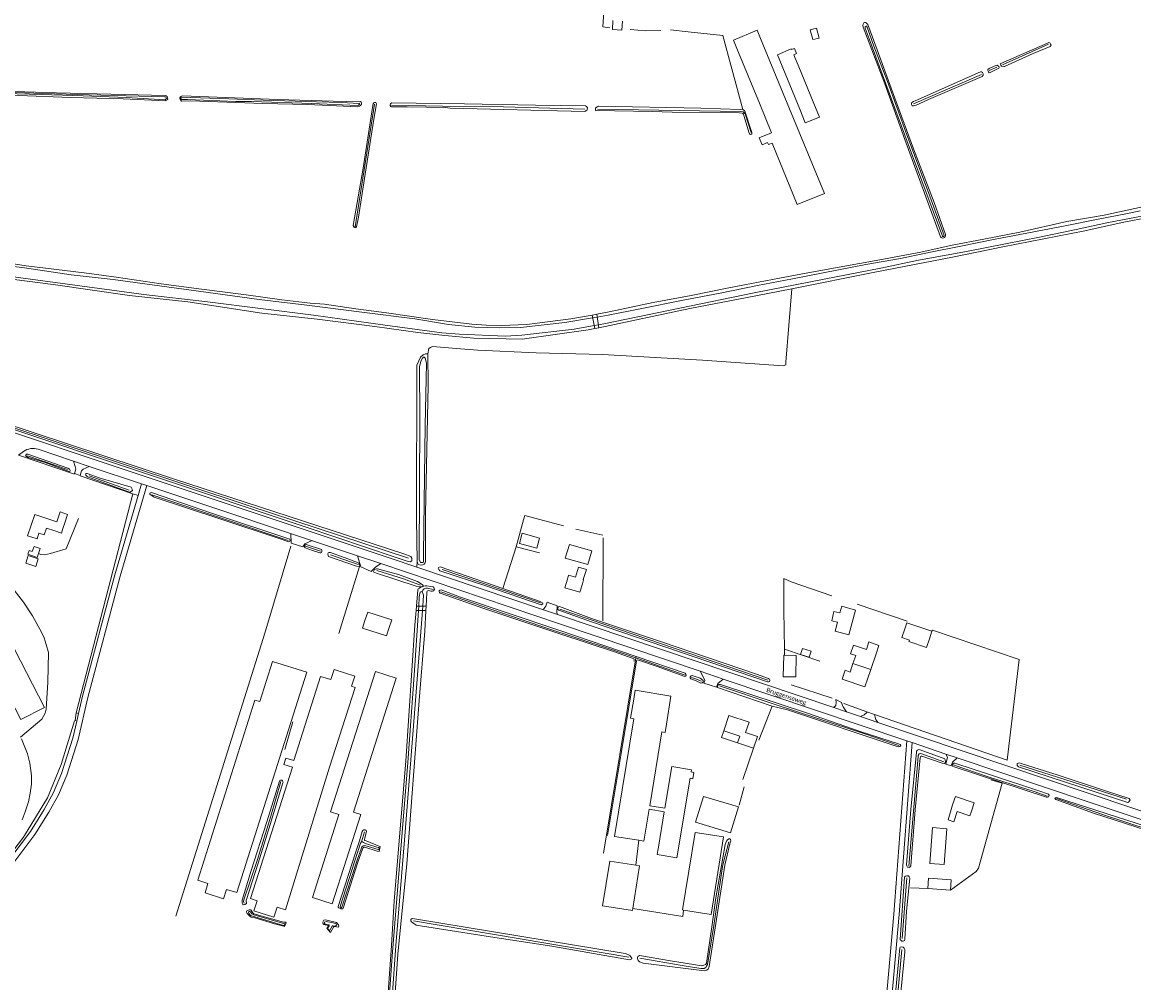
# Model space of a CAD drawing. Extents: x 177628 to 188968, y 384226 to 390673.
# Tile 101 of 256: x 181457 to 182076, y 387154 to 387689. Entities that reach past the tile are written whole.
import ezdxf

# ---------------------------------------------------------------- set-up
doc = ezdxf.new("R2010")
doc.units = 0
for name, color, linetype, lineweight in [('B01_F', 14, 'Continuous', 9), ('B01_T', 14, 'Continuous', 9), ('B02_T', 14, 'Continuous', 9), ('B04_F', 14, 'Continuous', 9), ('B07_D', 14, 'Continuous', 9), ('B11_S', 14, 'Continuous', 9), ('B14_F', 14, 'Continuous', 9), ('T02_F', 253, 'RASTER', 9), ('T03_F', 253, 'Continuous', 9), ('T04_F', 253, 'HAAG', 9), ('T05_F', 253, 'Continuous', 9), ('T07_F', 253, 'Continuous', 9), ('T09_F', 253, 'Continuous', 9), ('T09_T', 253, 'Continuous', 9), ('T10_F', 253, 'Continuous', 9), ('T22_F', 253, 'Continuous', 9), ('V00_F', 8, 'Continuous', 9), ('V00_T', 8, 'Continuous', 9), ('V06_F', 8, 'Continuous', 9), ('W01_F', 253, 'Continuous', 9), ('Z06', 7, 'Continuous', 9)]:
    doc.layers.add(name, color=color, linetype=linetype, lineweight=lineweight)
doc.styles.add('Legend', font='calibri.ttf')
doc.linetypes.add('HAAG', pattern='A,4,-1,[5,TOPOCAD.SHX,S=0.35,R=0,X=-0.35,Y=-0.35],-1', length=6)
doc.linetypes.add('RASTER', pattern='A,4,-1,[4,TOPOCAD.SHX,S=0.5,R=0,X=-0.5,Y=0],-1', length=6)

msp = doc.modelspace()

# ---------------------------------------------------------------- linework, layer by layer
at = {"layer": 'B01_F', "linetype": 'Continuous'}
msp.add_lwpolyline([(181855.35, 387287.134), (181846.48, 387290.092), (181847.758, 387293.895)], dxfattribs=at)
at = {"layer": 'B01_T', "linetype": 'Continuous'}
for points in [[(181480.803, 387409.623), (181482.378, 387414.373), (181478.21, 387415.755), (181476.392, 387410.269), (181464.06, 387414.359), (181460.12, 387402.477), (181464.861, 387400.905)], [(181479.754, 387406.481), (181480.803, 387409.623)], [(181464.861, 387400.905), (181465.363, 387400.735), (181466.436, 387403.956), (181469.393, 387402.972), (181470.635, 387406.704), (181475.283, 387405.157)], [(181760.662, 387378.28), (181761.315, 387380.484), (181765.132, 387379.332), (181766.864, 387385.073), (181771.256, 387383.748), (181769.53, 387378.027), (181769.702, 387377.975), (181769.053, 387375.78)], [(181760.662, 387378.28), (181759.241, 387373.499), (181767.632, 387371.002), (181769.053, 387375.78)], [(181661.277, 387350.841), (181662.822, 387355.628), (181649.458, 387359.942), (181647.925, 387355.189)], [(181661.277, 387350.841), (181659.974, 387346.779), (181646.598, 387351.081), (181647.925, 387355.189)], [(181919.696, 387331.244), (181921.206, 387335.727), (181918.35, 387336.69), (181920, 387341.594), (181927.142, 387339.164)], [(181932.725, 387337.264), (181929.573, 387327.907)], [(181929.573, 387327.907), (181926.372, 387318.404), (181913.64, 387322.693), (181915.276, 387327.545), (181918.127, 387326.585), (181919.696, 387331.244)], [(181864.305, 387284.148), (181866.47, 387290.583), (181859.845, 387292.818), (181861.814, 387298.676), (181850.634, 387302.434), (181847.758, 387293.895)], [(181855.571, 387287.792), (181856.621, 387290.916), (181847.758, 387293.895)], [(181855.35, 387287.134), (181855.571, 387287.792)], [(181855.35, 387287.134), (181864.305, 387284.148)], [(181985.645, 387248.999), (181987.236, 387253.715), (181976.751, 387257.257), (181975.15, 387252.52)], [(181985.645, 387248.999), (181984.799, 387246.519), (181977.776, 387248.807), (181975.919, 387243.105), (181972.609, 387244.179), (181974.421, 387250.025), (181974.314, 387250.058), (181975.15, 387252.52)]]:
    msp.add_lwpolyline(points, dxfattribs=at)
at = {"layer": 'B02_T', "linetype": 'Continuous'}
for points in [[(181868.259, 387679.402), (181866.35, 387684.024), (181853.115, 387678.557), (181855.023, 387673.936)], [(181897.304, 387678.794), (181900.821, 387679.717), (181899.339, 387685.27), (181895.785, 387684.341)], [(181868.259, 387679.402), (181880.873, 387648.786)], [(181867.605, 387643.374), (181855.023, 387673.936)], [(181890.081, 387639.995), (181877.648, 387670.357), (181885.35, 387673.687), (181885.502, 387673.317)], [(181886.715, 387670.367), (181887.488, 387668.487)], [(181889.102, 387664.56), (181897.887, 387643.191)], [(181735.469, 387403.843), (181733.907, 387398.172), (181743.657, 387395.485), (181745.217, 387401.147), (181743.879, 387401.517)], [(181774.257, 387394.117), (181772.07, 387386.419), (181759.507, 387389.999), (181761.768, 387397.665), (181774.257, 387394.117)], [(181948.471, 387350.563), (181946.881, 387345.823), (181951.128, 387344.398), (181950.844, 387343.555), (181960.677, 387340.264), (181962.263, 387345.006)], [(181880.88, 387323.957), (181887.875, 387323.84), (181888.116, 387335.813), (181881.121, 387335.931), (181880.88, 387323.957)], [(181570.836, 387205.536), (181576.613, 387203.704), (181615.561, 387326.492), (181596.52, 387332.531), (181589.407, 387310.101), (181586.68, 387310.966)], [(181642.462, 387318.025), (181640.516, 387318.644), (181642.343, 387324.335), (181630.839, 387328.005), (181629.003, 387322.333), (181623.2, 387324.135), (181608.295, 387277.39), (181603.956, 387278.677), (181602.831, 387275.069), (181607.604, 387273.581)], [(181641.515, 387248.501), (181665.369, 387323.169), (181653.807, 387326.871), (181628.784, 387248.709), (181633.444, 387247.217)], [(181628.252, 387273.638), (181642.462, 387318.025)], [(181586.68, 387310.966), (181554.85, 387210.604), (181560.517, 387208.807)], [(181797.601, 387311.461), (181795.885, 387300.883), (181797.691, 387300.587), (181786.973, 387235.04), (181800.42, 387232.841)], [(181815.794, 387297.613), (181818.335, 387313.079), (181798.421, 387316.393), (181797.601, 387311.461)], [(181813.23, 387293.256), (181806.522, 387252.085)], [(181584.259, 387200.366), (181607.604, 387273.581)], [(181829.621, 387270.957), (181829.813, 387272.117), (181818.821, 387273.961), (181814.954, 387250.684)], [(181811.05, 387227.18), (181810.667, 387224.877), (181821.678, 387223.054), (181829.028, 387267.383)], [(181836.401, 387257.253), (181855.985, 387251.413), (181851.42, 387237.079), (181840.032, 387240.517)], [(181806.201, 387250.113), (181803.311, 387232.378), (181803.213, 387232.394)], [(181811.354, 387229.011), (181814.627, 387248.713)], [(181972.005, 387239.26), (181964.037, 387239.896), (181962.429, 387220.024), (181970.394, 387219.417), (181972.005, 387239.26)], [(181800.42, 387232.841), (181801.367, 387232.686)]]:
    msp.add_lwpolyline(points, dxfattribs=at)
at = {"layer": 'B04_F', "linetype": 'Continuous'}
for points in [[(181776.987, 387525.879), (181774.376, 387525.364)], [(181774.376, 387525.364), (181775.874, 387517.88)], [(181778.232, 387518.382), (181776.987, 387525.879)], [(181775.874, 387517.88), (181778.232, 387518.382)], [(181676.622, 387363.262), (181676.423, 387360.925)], [(181676.423, 387360.925), (181681.861, 387360.916)], [(181681.964, 387363.186), (181676.622, 387363.262)], [(181681.861, 387360.916), (181681.964, 387363.186)]]:
    msp.add_lwpolyline(points, dxfattribs=at)
at = {"layer": 'B07_D', "linetype": 'Continuous'}
msp.add_lwpolyline([(181919.696, 387331.244), (181929.573, 387327.907)], dxfattribs=at)
at = {"layer": 'B11_S', "linetype": 'Continuous'}
for points in [[(181791.276, 387689.161), (181790.927, 387684.072), (181785.708, 387684.43), (181786.057, 387689.519)], [(181475.283, 387405.157), (181478.911, 387403.949), (181479.754, 387406.481)], [(181932.725, 387337.264), (181934.128, 387341.428), (181928.539, 387343.311), (181927.142, 387339.164)]]:
    msp.add_lwpolyline(points, dxfattribs=at)
at = {"layer": 'B14_F', "linetype": 'Continuous'}
for points in [[(181895.785, 387684.341), (181897.304, 387678.794)], [(181885.502, 387673.317), (181887.035, 387673.947), (181888.248, 387670.997), (181886.715, 387670.367)], [(181887.488, 387668.487), (181889.102, 387664.56)], [(181867.605, 387643.374), (181874.29, 387626.985), (181867.424, 387624.185), (181869.028, 387620.251), (181872.1, 387621.504), (181872.569, 387620.354), (181874.622, 387621.192), (181888.606, 387586.911), (181903.811, 387593.113), (181880.873, 387648.786)], [(181890.081, 387639.995), (181893.043, 387632.436), (181900.967, 387635.632), (181897.887, 387643.191)], [(181419.045, 387404.656), (181405.89, 387397.876), (181456.287, 387300.1), (181469.442, 387306.88), (181419.045, 387404.656)], [(181743.879, 387401.517), (181735.469, 387403.843)], [(181460.378, 387391.461), (181465.97, 387389.696), (181464.627, 387385.439), (181459.034, 387387.204), (181460.378, 387391.461)], [(181462.723, 387393.635), (181463.712, 387396.519), (181467.06, 387395.371), (181466.141, 387392.69), (181465.366, 387390.431), (181460.302, 387392.167), (181461.007, 387394.223), (181462.723, 387393.635)], [(181911.056, 387354.35), (181907.862, 387355.148), (181909.115, 387360.334), (181912.444, 387359.509)], [(181909.716, 387349.371), (181917.448, 387347.29), (181921.167, 387361.11), (181913.435, 387363.191), (181912.444, 387359.509)], [(181911.056, 387354.35), (181909.716, 387349.371)], [(181963.685, 387349.257), (181949.612, 387353.964), (181948.471, 387350.563)], [(181962.263, 387345.006), (181963.685, 387349.257)], [(181890.517, 387336.396), (181891.635, 387339.743), (181896.434, 387338.14), (181895.316, 387334.793), (181890.517, 387336.396)], [(181813.23, 387293.256), (181815.032, 387292.961), (181815.794, 387297.613)], [(181618.974, 387243.514), (181628.252, 387273.638)], [(181829.621, 387270.957), (181831.118, 387270.708), (181830.526, 387267.135), (181829.028, 387267.383)], [(181836.401, 387257.253), (181832.074, 387242.919)], [(181633.444, 387247.217), (181618.697, 387201.056), (181629.769, 387197.519), (181645.635, 387247.185), (181641.515, 387248.501)], [(181806.201, 387250.113), (181814.627, 387248.713)], [(181806.522, 387252.085), (181814.954, 387250.684)], [(181618.974, 387243.514), (181618.398, 387241.642)], [(181840.032, 387240.517), (181832.074, 387242.919)], [(181584.259, 387200.366), (181587.871, 387199.21), (181586.084, 387193.629), (181597.21, 387190.067), (181598.997, 387195.649), (181603.763, 387194.123), (181618.398, 387241.642)], [(181847.601, 387234.709), (181831.781, 387237.252), (181824.839, 387194.059), (181825.345, 387193.978)], [(181803.213, 387232.394), (181801.367, 387232.686)], [(181825.345, 387193.978), (181840.659, 387191.516), (181847.601, 387234.709)], [(181811.354, 387229.011), (181811.05, 387227.18)], [(181780.281, 387196.309), (181784.232, 387221.27), (181798.778, 387218.968)], [(181798.778, 387218.968), (181800.871, 387218.637), (181797.116, 387194.915)], [(181961.307, 387205.951), (181961.709, 387211.781), (181974.333, 387210.91), (181973.931, 387205.08)], [(181570.836, 387205.536), (181569.187, 387200.347), (181558.914, 387203.578), (181560.517, 387208.807)], [(181973.931, 387205.08), (181961.307, 387205.951)], [(181797.116, 387194.915), (181796.92, 387193.675), (181780.281, 387196.309)]]:
    msp.add_lwpolyline(points, dxfattribs=at)
at = {"layer": 'T02_F', "linetype": 'RASTER'}
for points in [[(181606.63, 387396.664), (181592.133, 387348.194), (181542.687, 387190.677)], [(181963.685, 387349.257), (181963.972, 387349.882), (182012.277, 387333.641), (182005.477, 387277.471), (181931.68, 387302.941)], [(181989.599, 387217.39), (181988.359, 387215.398), (181973.931, 387205.08)], [(181961.307, 387205.951), (181951.753, 387206.463)]]:
    msp.add_lwpolyline(points, dxfattribs=at)
at = {"layer": 'T03_F', "linetype": 'Continuous'}
for points in [[(181454.966, 387447.355), (181486.162, 387436.835)], [(181489.293, 387435.779), (181518.688, 387425.867)], [(181518.688, 387425.867), (181487.217, 387303.919)], [(181518.688, 387425.867), (181521.665, 387424.863)], [(181736.148, 387411.26), (181736.899, 387413.828), (181758.555, 387408.094)], [(181732.099, 387396.33), (181724.715, 387373.044)], [(181644.854, 387385.388), (181633.442, 387347.974)], [(181486.23, 387299.411), (181478.726, 387275.053), (181471.171, 387256.58), (181457.845, 387234.617), (181436.793, 387207.323)], [(181800.42, 387232.841), (181798.778, 387218.968)], [(181797.116, 387194.915), (181824.855, 387190.453), (181825.345, 387193.978)]]:
    msp.add_lwpolyline(points, dxfattribs=at)
at = {"layer": 'T04_F', "linetype": 'HAAG'}
for points in [[(181466.14, 387392.69), (181466.2, 387392.644), (181467.408, 387391.952), (181469.523, 387391.791), (181472.934, 387392.557), (181481.569, 387395.282), (181488.39, 387412.028)], [(181732.099, 387396.33), (181736.148, 387411.26)], [(181765.38, 387406.211), (181780.411, 387402.819)], [(181780.659, 387401.247), (181780.414, 387355.099)], [(181745.193, 387393.039), (181732.099, 387396.33)], [(181907.823, 387369.013), (181885.316, 387376.831)], [(181921.973, 387364.446), (181949.793, 387354.937)], [(181881.63, 387336.081), (181881.587, 387339.249)], [(181799.215, 387332.753), (181790.752, 387282.358), (181782.914, 387235.531)], [(181874.729, 387307.654), (181844.174, 387317.91)], [(181885.225, 387319.357), (181908.01, 387311.944)], [(181867.191, 387288.648), (181874.729, 387307.654)], [(181927.434, 387304.471), (181914.511, 387309.125)], [(181858.33, 387266.775), (181864.305, 387284.148)], [(181856.31, 387252.5), (181859.091, 387262.605)], [(181989.599, 387217.39), (182002.833, 387264.625), (181996.42, 387266.586)]]:
    msp.add_lwpolyline(points, dxfattribs=at)
at = {"layer": 'T05_F', "linetype": 'Continuous'}
for points in [[(181782.211, 387714.36), (181780.492, 387685.92), (181784.274, 387685.448)], [(181795.579, 387684.376), (181804.113, 387683.796), (181812.689, 387683.917)], [(181818.078, 387684.323), (181827.988, 387683.168), (181847.198, 387681.108), (181852.244, 387662.543), (181858.295, 387639.945)], [(181881.134, 387360.812), (181881.217, 387378.636), (181885.316, 387376.831)], [(181881.587, 387339.249), (181881.134, 387360.812)], [(181881.587, 387339.249), (181901.172, 387332.604)]]:
    msp.add_lwpolyline(points, dxfattribs=at)
at = {"layer": 'T07_F', "linetype": 'Continuous'}
for points in [[(182002.896, 387664.727), (182028.55, 387676.265)], [(181995.576, 387661.644), (181999.834, 387663.493)], [(181953.421, 387643.097), (181991.323, 387659.35)], [(181642.527, 387574.631), (181653.337, 387642.931)], [(181662.7, 387642.248), (181691.175, 387641.741), (181725.015, 387641.467), (181770.317, 387640.132)], [(181863.001, 387627.002), (181859.583, 387637.558), (181858.571, 387638.55), (181857.075, 387638.847), (181777.446, 387640.094)], [(181443.982, 387465.291), (181583.433, 387419.127), (181672.228, 387390.081)], [(181482.267, 387439.363), (181460.064, 387446.975)], [(181516.621, 387427.957), (181494.414, 387435.918)], [(181529.264, 387425.318), (181573.123, 387410.603), (181605.186, 387399.809)], [(181614.824, 387396.598), (181623.189, 387393.85)], [(181628.851, 387391.872), (181644.104, 387386.456)], [(181654.504, 387383.214), (181669.481, 387378.503), (181678.811, 387374.939)], [(181690.848, 387383.622), (181745.745, 387365.143)], [(181682.788, 387373.245), (181685.923, 387372.628)], [(181690.243, 387371.293), (181716.926, 387361.97), (181748.188, 387351.309), (181784.034, 387339.568), (181798.861, 387334.401)], [(181756.43, 387361.643), (181813.039, 387342.215), (181872.359, 387322.058)], [(181798.861, 387334.401), (181798.995, 387335.205)], [(181780.703, 387225.711), (181798.861, 387334.401)], [(181798.861, 387334.401), (181826.168, 387324.885)], [(181829.825, 387323.611), (181831.944, 387322.872), (181835.251, 387321.499)], [(181845.347, 387318.885), (181875.293, 387308.814), (181900.586, 387300.499), (181925.777, 387292.264), (181945.172, 387285.748)], [(181603.287, 387283.515), (181607.813, 387298.844)], [(181950.832, 387218.432), (181955.925, 387279.565), (181956.041, 387280.152), (181956.614, 387280.96), (181957.382, 387281.296), (181970.225, 387276.63)], [(181975.433, 387274.801), (181995.551, 387267.99), (182020.564, 387259.991), (182027.882, 387257.521)], [(182012.681, 387274.705), (182072.047, 387255.838)], [(181601.166, 387265.646), (181595.605, 387246.312), (181588.118, 387222.174), (181580.578, 387199.709), (181580.323, 387198.69)], [(182032.929, 387256.149), (182059.173, 387247.067), (182085.192, 387238.585)], [(181647.74, 387237.575), (181646.04, 387231.95)], [(181842.25, 387185.396), (181847.122, 387218.238), (181847.387, 387219.978), (181850.485, 387232.061)], [(181947.122, 387178.123), (181949.669, 387212.027)], [(181580.323, 387198.69), (181580.702, 387197.793)], [(181674.944, 387187.932), (181734.281, 387178.036), (181794.939, 387167.809)], [(181801.064, 387167.279), (181824.494, 387163.097), (181834.995, 387161.516), (181836.761, 387161.465), (181837.757, 387162.074), (181838.182, 387162.666), (181838.611, 387163.647), (181842.25, 387185.396)], [(181935.827, 387041.144), (181938.908, 387080.485), (181944.336, 387143.473), (181946.886, 387171.999)]]:
    msp.add_lwpolyline(points, dxfattribs=at)
at = {"layer": 'T07_F', "linetype": 'Continuous', "extrusion": (0, 0, -1)}
msp.add_arc((-181682.305, 387370.691), 2.6, 11.475566, 100.717857, dxfattribs=at)
at = {"layer": 'T09_F', "linetype": 'Continuous'}
for points in [[(181933.137, 387673.057), (181927.866, 387687.307), (181927.015, 387688.109), (181926.583, 387688.328), (181926.153, 387688.387), (181925.773, 387688.192), (181925.399, 387687.44), (181925.2, 387686.659), (181925.304, 387685.832), (181937.359, 387654.149), (181948.578, 387623.238), (181968.338, 387569.035)], [(182020.089, 387671.173), (182029.56, 387674.971), (182030.039, 387675.787), (182029.74, 387676.369), (182029.28, 387676.948), (182028.758, 387677.17), (182027.917, 387676.902), (182002.066, 387665.598), (182001.712, 387665.334), (182001.947, 387664.558), (182002.374, 387664.043), (182003.674, 387663.894), (182004.13, 387663.801), (182020.089, 387671.173)], [(181971.162, 387570.224), (181964.869, 387588.13), (181953.327, 387617.956), (181943.042, 387646.189), (181933.137, 387673.057)], [(181998.318, 387664.001), (181999.967, 387664.603), (182000.883, 387663.93), (182001.083, 387663.381), (182000.991, 387662.925), (181996.114, 387660.505), (181995.531, 387660.369), (181995.169, 387660.917), (181994.837, 387661.563), (181994.701, 387662.146), (181995.604, 387662.772), (181998.318, 387664.001)], [(181961.732, 387645.477), (181954.85, 387642.355), (181953.362, 387641.918), (181952.679, 387641.975), (181952.348, 387642.621), (181952.212, 387643.204), (181952.499, 387643.759), (181953.434, 387644.32), (181954.338, 387644.784), (181990.657, 387660.806), (181991.273, 387660.877), (181991.894, 387660.461), (181992.226, 387659.816), (181992.267, 387658.94), (181991.56, 387658.251), (181961.732, 387645.477)], [(181443.907, 387648.267), (181455.199, 387647.656), (181483.904, 387646.662), (181513.369, 387645.809), (181536.944, 387644.762), (181538.127, 387645.535), (181537.813, 387647.121), (181537.246, 387647.578), (181536.682, 387647.705), (181476.133, 387649.163), (181452.859, 387649.948), (181430.607, 387651.009), (181406.27, 387652.081), (181405.675, 387651.942), (181405.25, 387651.474), (181405.125, 387650.745), (181405.429, 387650.152), (181405.799, 387649.594), (181406.201, 387649.134), (181408.884, 387648.931), (181422.621, 387648.742), (181443.907, 387648.267)], [(181591.171, 387643.304), (181616.099, 387642.702), (181643.946, 387641.435), (181644.936, 387641.776), (181645.494, 387642.146), (181645.984, 387642.813), (181646.043, 387643.508), (181645.84, 387643.903), (181645.472, 387644.297), (181644.745, 387644.256), (181630.179, 387644.602), (181599.39, 387645.441), (181546.282, 387647.473), (181545.82, 387647.402), (181545.129, 387646.965), (181544.804, 387646.465), (181544.908, 387645.937), (181545.347, 387645.081), (181545.749, 387644.621), (181551.044, 387644.676), (181591.171, 387643.304)], [(181652.939, 387634.444), (181654.29, 387642.997), (181653.919, 387643.721), (181653.34, 387643.715), (181652.978, 387643.53), (181652.469, 387643.061), (181652.194, 387640.923), (181646.982, 387607.227), (181641.438, 387575.314), (181641.845, 387574.359), (181642.029, 387574.162), (181642.493, 387574.067), (181642.807, 387574.104), (181643.184, 387574.505), (181644.435, 387579.929), (181647.994, 387603.795), (181652.939, 387634.444)], [(181692.884, 387641.046), (181695.304, 387640.707), (181770.171, 387638.818), (181770.731, 387639.022), (181771.192, 387639.259), (181771.587, 387639.544), (181771.716, 387639.86), (181771.789, 387640.771), (181771.35, 387641.627), (181770.75, 387641.985), (181742.88, 387642.325), (181703.355, 387643.091), (181662.939, 387643.566), (181662.445, 387643.313), (181662.15, 387643.078), (181662.005, 387642.713), (181662.027, 387642.101), (181662.298, 387641.574), (181662.697, 387641.363), (181671.516, 387641.438), (181692.884, 387641.046)], [(181858.295, 387639.945), (181857.549, 387640.02), (181856.822, 387639.897), (181834.955, 387640.613), (181778.051, 387641.696), (181777.342, 387641.457), (181776.782, 387641.17), (181776.291, 387640.668), (181776.23, 387640.138), (181776.402, 387639.561), (181776.57, 387639.314), (181807.951, 387638.696), (181819.025, 387638.43), (181856.379, 387638.005), (181857.919, 387637.922), (181858.336, 387637.595), (181858.687, 387637.235), (181858.975, 387636.593), (181861.92, 387626.704)], [(181863.325, 387627.092), (181859.381, 387638.88), (181859.045, 387639.373), (181858.694, 387639.734), (181858.295, 387639.945)], [(181861.92, 387626.704), (181862.1, 387626.339), (181862.248, 387626.17), (181862.835, 387626.047), (181863.286, 387626.251), (181863.387, 387626.539), (181863.38, 387626.775), (181863.325, 387627.092)], [(181776.987, 387525.879), (181783.987, 387527.258), (181808.46, 387532.326), (181829.55, 387536.352), (181849.713, 387540.349), (181859.222, 387542.302), (181878.857, 387545.879), (181896.578, 387549.318), (181936.754, 387556.541), (181957.549, 387560.466), (181974.852, 387564.334), (181992.517, 387567.595), (182012.6, 387571.65), (182038.683, 387577.445), (182059.481, 387581.074), (182080.879, 387585.754)], [(181775.874, 387517.88), (181772.272, 387517.114), (181735.558, 387512.042), (181708.529, 387512.47), (181692.382, 387513.999), (181677.454, 387515.629), (181653.375, 387518.942), (181621.39, 387523.076), (181590.613, 387526.524), (181549.286, 387532.737), (181516.802, 387536.289), (181474.373, 387542.361), (181416.16, 387549.897), (181374.609, 387555.406), (181325.115, 387562.095), (181275.143, 387569.135), (181227.77, 387574.879), (181192.208, 387579.444), (181181.993, 387580.448)], [(182206.255, 387557.302), (182204.286, 387558.545), (182190.254, 387566.013), (182185.522, 387568.11), (182183.2, 387568.974), (182176.362, 387571.424), (182171.537, 387573.005), (182148.746, 387577.556), (182136.589, 387579.251), (182122.946, 387581.105), (182110.036, 387581.161), (182099.435, 387581.072), (182084.92, 387579.925), (182069.511, 387577.012), (182048.821, 387572.378), (182003.051, 387563.358), (181975.114, 387557.584), (181931.803, 387549.227), (181885.593, 387540.006)], [(181435.263, 387556.461), (181459.312, 387552.882), (181491.535, 387548.835), (181509.376, 387546.435), (181534.412, 387542.867), (181556.856, 387539.903), (181581.809, 387536.688), (181601.706, 387533.954), (181617.393, 387531.986), (181625.507, 387531.537), (181642.799, 387528.855), (181659.928, 387526.684), (181685.616, 387522.906), (181707.445, 387520.369), (181715.482, 387519.683), (181723.791, 387519.532), (181738.05, 387520.055), (181743.803, 387520.923), (181762.561, 387523.307), (181774.376, 387525.364)], [(181885.593, 387540.006), (181865.633, 387536.086), (181828.754, 387529.131), (181778.232, 387518.382)], [(181683.049, 387503.791), (181681.604, 387503.811), (181680.295, 387503.18), (181678.939, 387501.899), (181677.862, 387499.855), (181676.853, 387497.486), (181676.643, 387411.66)], [(181681.623, 387414.69), (181683.123, 387486.341), (181683.049, 387503.791)], [(181615.245, 387407.271), (181664.851, 387390.523), (181671.926, 387388.051), (181673.04, 387387.896), (181673.955, 387388.51), (181674.011, 387390.008), (181673.431, 387390.853), (181669.62, 387392.476), (181541.314, 387434.094), (181443.898, 387466.379)], [(181442.76, 387464.792), (181615.245, 387407.271)], [(181469.905, 387443.226), (181460.354, 387446.068), (181459.015, 387446.964), (181459.565, 387447.95), (181460.265, 387447.957), (181482.539, 387440.207), (181483.385, 387439.585), (181483.814, 387438.75), (181483.746, 387438.539), (181483.328, 387438.324), (181469.905, 387443.226)], [(181500.59, 387434.512), (181493.211, 387437.236), (181492.722, 387437.161), (181492.304, 387436.947), (181492.45, 387436.318), (181493.372, 387435.208), (181516.914, 387426.7), (181517.264, 387426.703), (181518.514, 387427.696), (181518.296, 387428.464), (181517.724, 387429.579), (181500.59, 387434.512)], [(181606.134, 387400.581), (181563.07, 387414.896), (181529.577, 387426.365), (181528.825, 387426.488), (181528.235, 387426.133), (181528.172, 387425.688), (181528.308, 387425.407), (181529.496, 387424.665), (181530.631, 387424.035), (181567.626, 387411.763)], [(181567.626, 387411.763), (181601.293, 387400.655), (181605.459, 387399.155)], [(181614.676, 387395.836), (181618.798, 387394.352), (181622.794, 387392.956), (181623.464, 387393.002), (181623.801, 387393.164), (181623.944, 387393.441), (181623.927, 387394.194), (181623.656, 387394.756), (181615.294, 387397.536)], [(181644.854, 387385.388), (181643.294, 387385.466), (181627.673, 387391.017), (181627.374, 387391.495), (181627.273, 387392.277), (181627.506, 387392.943), (181628.068, 387393.214), (181628.708, 387393.177), (181638.362, 387389.664), (181643.771, 387387.634), (181644.462, 387387.206), (181644.762, 387386.727), (181645.033, 387386.166), (181644.854, 387385.388)], [(181724.715, 387373.044), (181689.766, 387385.145), (181688.82, 387384.775), (181688.781, 387384.497), (181689.013, 387383.657), (181689.559, 387382.882), (181715.86, 387374.452), (181746.071, 387364.013), (181746.986, 387364.628), (181746.715, 387365.189), (181745.436, 387365.87), (181724.715, 387373.044)], [(181666.567, 387380.837), (181677.22, 387376.975), (181679.818, 387375.32), (181680.367, 387374.754), (181680.278, 387374.365), (181679.409, 387374.015), (181678.21, 387374.06), (181676.458, 387374.392), (181654.864, 387381.423), (181652.978, 387382.176), (181652.789, 387382.569), (181652.851, 387383.014), (181653.25, 387383.622), (181653.812, 387383.892), (181654.315, 387383.997), (181654.902, 387384.072), (181666.567, 387380.837)], [(181676.622, 387363.262), (181677.396, 387372.326), (181677.6, 387372.909), (181678.276, 387373.373), (181678.921, 387373.615)], [(181682.485, 387374.668), (181684.431, 387374.222)], [(181684.431, 387374.222), (181685.877, 387373.95), (181686.425, 387373.245), (181686.61, 387372.573), (181686.182, 387371.882), (181685.62, 387371.612), (181684.561, 387371.655), (181683.477, 387371.943)], [(181797.328, 387334.185), (181786.946, 387337.751), (181756.388, 387347.867), (181714.205, 387361.998), (181689.815, 387370.519), (181689.43, 387370.887), (181689.24, 387371.281), (181689.303, 387371.726), (181689.615, 387372.084), (181690.289, 387372.409), (181700.606, 387368.524), (181756.471, 387349.706), (181798.995, 387335.205)], [(181682.31, 387370.75), (181681.964, 387363.186)], [(181655.828, 387036.231), (181655.014, 387031.711), (181654.285, 387017.862), (181654.155, 387014.685), (181652.836, 387014.119), (181651.777, 387014.162), (181651.282, 387014.615), (181651.04, 387015.26), (181654.338, 387060.388), (181658.581, 387116.908), (181662.726, 387174.35), (181664.142, 387199.12), (181670.614, 387276.858), (181675.72, 387352.691), (181676.423, 387360.925)], [(181655.98, 387037.077), (181656.256, 387038.609), (181658.614, 387064.872), (181662.544, 387115.15), (181666.28, 387169.419), (181671.271, 387219.793), (181678.073, 387310.772), (181681.333, 387349.375), (181681.861, 387360.916)], [(181872.626, 387322.921), (181866.052, 387325.304), (181812.425, 387343.574), (181774.127, 387356.429), (181756.235, 387363.031), (181755.71, 387362.864), (181755.252, 387362.557), (181755.342, 387361.475), (181755.857, 387360.945), (181774.099, 387354.512), (181872.063, 387321.104)], [(181798.995, 387335.205), (181826.332, 387325.883)], [(181826.029, 387324.033), (181810.671, 387329.601), (181799.735, 387333.358)], [(181830.206, 387324.562), (181834.504, 387323.096), (181835.278, 387322.638), (181836.3, 387321.954), (181836.434, 387321.534), (181836.232, 387321.091), (181835.695, 387320.625), (181835.023, 387320.439), (181831.977, 387321.877), (181829.491, 387322.778)], [(181872.063, 387321.104), (181872.686, 387321.089), (181873.121, 387321.267), (181873.429, 387321.832), (181873.381, 387322.304), (181873.208, 387322.576), (181872.873, 387322.858), (181872.626, 387322.921)], [(181844.174, 387317.91), (181844.161, 387318.942), (181844.331, 387319.162), (181844.978, 387319.543), (181845.873, 387319.698), (181894.416, 387303.718), (181923.689, 387293.537), (181945.063, 387286.676), (181946.004, 387286.161), (181946.247, 387285.655), (181946.16, 387285.406), (181945.765, 387285.077), (181944.87, 387284.922), (181943.26, 387285.392), (181883.258, 387305.468), (181874.729, 387307.654)], [(181954.328, 387249.828), (181957.044, 387278.7), (181957.213, 387279.246), (181957.513, 387279.656), (181958.104, 387279.808), (181969.337, 387275.727), (181970.473, 387275.711), (181970.932, 387275.998), (181971.211, 387276.73), (181971.061, 387277.522), (181970.75, 387278.168), (181957.017, 387283.302), (181956.362, 387283.352), (181955.555, 387283.029), (181955.106, 387282.514), (181954.964, 387281.981), (181951.95, 387250.076), (181949.474, 387219.262), (181949.666, 387218.657), (181950.123, 387217.914), (181950.896, 387217.689), (181951.516, 387217.988), (181951.941, 387218.691), (181954.328, 387249.828)], [(181997.29, 387268.943), (181976.42, 387275.908), (181975.777, 387275.806), (181975.216, 387275.535), (181974.9, 387274.898), (181975.112, 387274.17), (181975.943, 387273.74), (182027.401, 387256.882), (182028.042, 387256.845), (182028.548, 387257.089), (182028.841, 387258.06), (182028.484, 387258.512), (182023.242, 387260.483), (181997.29, 387268.943)], [(182060.775, 387260.227), (182073.549, 387256.048), (182073.822, 387255.654), (182073.959, 387255.391), (182073.367, 387254.344), (182072.763, 387253.962), (182011.915, 387273.825), (182011.459, 387274.056), (182011.104, 387274.607), (182011.193, 387275.592), (182011.904, 387275.897), (182012.433, 387276.039), (182013.317, 387275.63), (182033.355, 387269.35), (182060.775, 387260.227)], [(181579.632, 387199.59), (181584.653, 387215.998), (181593.292, 387243.119), (181600.31, 387265.861)], [(181602.216, 387264.885), (181595.087, 387241.736), (181588.466, 387220.164), (181581.902, 387199.928)], [(182084.102, 387238.052), (182083.022, 387238.569), (182053.626, 387247.999), (182032.707, 387255.494), (182032.212, 387255.948), (182032.104, 387256.172), (182032.499, 387256.501), (182033.004, 387256.745), (182083.189, 387240.519), (182084.962, 387239.712)], [(181647.93, 387232.716), (181647.709, 387232.923), (181647.629, 387233.472), (181648.677, 387237.061), (181648.83, 387238.001), (181648.589, 387238.33), (181648.013, 387238.603), (181647.293, 387238.61), (181646.825, 387238.38), (181646.417, 387237.754), (181644.981, 387232.575)], [(181644.981, 387232.575), (181642.771, 387225.901), (181633.099, 387195.983), (181633.051, 387195.633), (181633.15, 387195.428), (181633.336, 387195.192), (181634.51, 387194.709), (181635.574, 387194.752), (181635.782, 387194.996), (181643.853, 387220.055), (181646.772, 387228.409), (181647.143, 387228.841), (181647.452, 387229.026), (181647.847, 387229.108), (181654.738, 387226.822), (181655.883, 387226.59)], [(181656.41, 387229.433), (181656.292, 387229.453), (181648.609, 387232.479), (181647.93, 387232.716)], [(181843.235, 387186.443), (181848.362, 387218.987), (181851.143, 387230.937), (181851.613, 387232.5), (181851.507, 387233.386), (181851.13, 387233.664), (181850.551, 387233.584), (181849.891, 387233.149), (181849.244, 387232.3), (181848.538, 387230.454), (181843.392, 387200.867), (181841.052, 387184.667)], [(181656.41, 387229.433), (181655.883, 387226.59)], [(181949.396, 387193.389), (181948.516, 387177.789), (181948.292, 387177.084), (181947.631, 387176.732), (181946.816, 387176.77), (181946.326, 387177.165), (181946.04, 387177.691), (181948.454, 387212.561), (181948.846, 387212.849), (181949.64, 387213.132), (181950.534, 387212.999), (181950.97, 387212.578), (181951.265, 387211.691), (181949.396, 387193.389)], [(181581.732, 387198.698), (181581.951, 387198.277), (181581.928, 387197.65), (181581.105, 387197.181), (181580.152, 387196.83), (181579.98, 387197.037), (181579.607, 387197.75)], [(181603.7, 387187.253), (181602.639, 387187.257), (181586.104, 387191.984), (181585.441, 387192.533), (181584.487, 387194.136), (181583.38, 387194.181), (181582.132, 387193.543), (181581.939, 387193.269), (181581.904, 387192.89), (181582.401, 387192.009), (181584.126, 387190.307), (181584.574, 387190.053), (181586.536, 387189.588), (181597.552, 387186.251)], [(181627.43, 387185.447), (181625.853, 387185.723), (181625.099, 387186.011), (181624.681, 387186.352), (181624.54, 387186.646), (181624.462, 387187.332), (181625.103, 387188.329), (181625.922, 387188.506), (181632.17, 387187.104)], [(181632.17, 387187.104), (181633.202, 387185.865), (181633.34, 387185.353), (181633.123, 387184.452), (181630.911, 387184.839)], [(181715.499, 387179.417), (181752.008, 387173.936), (181795.279, 387166.288), (181795.864, 387166.425), (181796.482, 387166.795), (181796.516, 387167.174), (181795.802, 387168.204), (181795.343, 387168.706), (181794.331, 387169.304), (181792.91, 387169.849), (181675.61, 387189.058), (181674.302, 387189.368), (181673.506, 387188.767), (181673.554, 387188.067), (181673.838, 387187.48), (181674.356, 387187.006), (181676.551, 387185.604), (181715.499, 387179.417)], [(181597.552, 387186.251), (181602.839, 387184.966), (181603.07, 387184.924)], [(181603.956, 387186.45), (181603.589, 387185.529)], [(181630.375, 387184.493), (181628.686, 387181.581), (181626.761, 387183.829), (181627.668, 387185.06)], [(181843.235, 387186.443), (181839.598, 387162.618), (181838.964, 387161.082), (181838.111, 387160.599), (181837.085, 387160.176), (181802.948, 387164.341), (181800.831, 387165.129), (181800.056, 387165.986), (181799.779, 387167.01), (181799.759, 387167.652), (181799.852, 387168.058), (181800.207, 387168.374), (181800.735, 387168.629), (181818.156, 387165.667), (181835.491, 387162.881), (181836.692, 387163.243), (181837.573, 387163.668), (181838.079, 387164.418), (181841.052, 387184.667)], [(181934.917, 387042.096), (181936.458, 387064.59), (181939.511, 387106.674), (181945.722, 387172.928), (181945.954, 387173.273), (181946.559, 387173.465), (181947.601, 387173.369), (181948.249, 387172.852), (181948.612, 387172.03), (181948.514, 387170.788), (181943.837, 387123.736), (181938.706, 387063.715)]]:
    msp.add_lwpolyline(points, dxfattribs=at)
at = {"layer": 'T09_F', "linetype": 'Continuous', "extrusion": (0, 0, -1)}
for centre, radius, start, end in [((-181969.679, 387569.797), 1.543, 163.936948, 330.397558), ((-181615.184, 387396.614), 0.928, 10.289887, 96.781093), ((-181615.184, 387396.613), 0.928, 303.191567, 10.367307), ((-181682.847, 387366.885), 7.792, 59.743543, 87.336427), ((-181683.442, 387370.81), 1.133, 356.962022, 91.77558), ((-181796.582, 387333.204), 1.233, 127.24524, 207.93852), ((-181825.768, 387325.026), 1.026, 123.337864, 255.265205), ((-181830, 387323.609), 0.975, 301.488169, 102.192152), ((-181601.248, 387265.343), 1.071, 28.890629, 205.340361), ((-181583.54, 387198.617), 4.028, 347.572734, 13.984121), ((-181603.383, 387186.71), 0.629, 120.246288, 204.388683), ((-181602.616, 387185.839), 1.021, 197.657024, 243.592344)]:
    msp.add_arc(centre, radius, start, end, dxfattribs=at)
at = {"layer": 'T09_F', "linetype": 'Continuous'}
for centre, radius, start, end in [((181605.444, 387400.035), 0.88, 270.968362, 321.754185), ((181605.444, 387400.035), 0.88, 321.738903, 38.36613), ((181799.78, 387332.793), 0.567, 94.593895, 184.047715), ((181588.355, 387198.409), 6.629, 166.756825, 177.505024), ((181627.359, 387185.137), 0.318, 346.090177, 77.09178), ((181630.975, 387184.152), 0.69, 95.300207, 150.38609)]:
    msp.add_arc(centre, radius, start, end, dxfattribs=at)
at = {"layer": 'T09_T', "linetype": 'Continuous'}
for points in [[(181676.643, 387411.66), (181676.934, 387388.374)], [(181681.684, 387388.407), (181681.623, 387414.69)]]:
    msp.add_lwpolyline(points, dxfattribs=at)
msp.add_arc((181679.309, 387388.403), 2.375, 180.700469, 0.095628, dxfattribs=at)
at = {"layer": 'T10_F', "linetype": 'Continuous'}
for points in [[(181683.049, 387503.791), (181683.51, 387506.782), (181684.425, 387507.396), (181685.549, 387507.938), (181701.076, 387506.599), (181710.756, 387505.902), (181743.361, 387504.318), (181780.297, 387503.438), (181835.815, 387500.27), (181880.805, 387497.043), (181882.209, 387497.72), (181882.369, 387499.182), (181885.593, 387540.006)], [(181421.5, 387429.254), (181417.974, 387414.06), (181418.386, 387412.055), (181423.356, 387402.633), (181426.601, 387396.89), (181432.49, 387386.949), (181438.959, 387381.616), (181443.339, 387378.478), (181448.087, 387375.32), (181452.582, 387372.099), (181457.889, 387365.436), (181462.79, 387357.913), (181468.043, 387348.498), (181469.269, 387345.631), (181470.483, 387341.971), (181471.828, 387337.519), (181471.333, 387320.886), (181470.513, 387305.952), (181469.802, 387303.694), (181467.989, 387300.395), (181456.101, 387290.393)], [(181676.934, 387388.374), (181676.777, 387385.007)]]:
    msp.add_lwpolyline(points, dxfattribs=at)
at = {"layer": 'T22_F', "linetype": 'Continuous'}
for points in [[(181486.287, 387437.243), (181489.395, 387436.108)], [(181606.824, 387398.325), (181613.408, 387396.252)], [(181645.571, 387385.133), (181651.472, 387382.527)], [(181749.381, 387365.56), (181754.943, 387363.508)], [(181836.642, 387320.438), (181843.626, 387318.094)], [(181910.131, 387311.254), (181913.272, 387309.571)], [(181927.434, 387304.471), (181931.68, 387302.941)], [(181486.544, 387299.528), (181487.217, 387303.919)], [(181971.421, 387275.221), (181974.381, 387274.252)]]:
    msp.add_lwpolyline(points, dxfattribs=at)
at = {"layer": 'V00_F', "linetype": 'Continuous'}
for points in [[(181485.599, 387444.072), (181486.586, 387441.112), (181486.989, 387439.545), (181486.287, 387437.243)], [(181494.384, 387441.143), (181491.096, 387439.558), (181490.196, 387438.683), (181489.395, 387436.108)], [(181643.71, 387391.358), (181645.571, 387385.133)], [(181656.749, 387387.011), (181653.811, 387385.066), (181651.472, 387382.527)], [(181746.83, 387361.405), (181747.616, 387361.784), (181748.595, 387363.225), (181749.381, 387365.56)], [(181755.069, 387358.629), (181754.695, 387359.77), (181754.943, 387363.508)], [(181834.605, 387327.026), (181836.887, 387322.841), (181837.158, 387321.914), (181836.642, 387320.438)], [(181847.471, 387322.692), (181844.382, 387320.146), (181843.626, 387318.094)], [(181908.472, 387306.944), (181909.458, 387307.284), (181910.122, 387308.01), (181910.284, 387309.779), (181910.131, 387311.254)], [(181916.065, 387304.386), (181914.278, 387307.11), (181913.908, 387307.878), (181913.272, 387309.571)], [(181923.783, 387301.787), (181925.869, 387302.793), (181927.332, 387304.107), (181927.434, 387304.471)], [(181487.541, 387299.301), (181486.544, 387299.528)], [(181487.217, 387303.919), (181488.52, 387303.487)], [(181933.502, 387298.524), (181932.491, 387300.201), (181932.073, 387301.488), (181931.68, 387302.941)], [(181971.477, 387280.915), (181972.339, 387279.128), (181971.421, 387275.221)], [(181977.754, 387278.801), (181975.091, 387276.284), (181974.381, 387274.252)]]:
    msp.add_lwpolyline(points, dxfattribs=at)
at = {"layer": 'V00_T', "linetype": 'Continuous'}
for points in [[(181676.777, 387385.007), (181662.522, 387389.81), (181539.973, 387430.63), (181494.993, 387445.75), (181459.531, 387457.531), (181379.744, 387484.31), (181234.053, 387533.501), (181217.903, 387538.691), (181216.333, 387539.591), (181169.729, 387555.191), (181146.131, 387563.77)], [(181454.966, 387447.355), (181457.906, 387449.435)], [(181465.941, 387450.626), (181485.599, 387444.072)], [(181485.599, 387444.072), (181494.384, 387441.143)], [(181494.384, 387441.143), (181523.591, 387431.406)], [(181523.591, 387431.406), (181526.439, 387430.456)], [(181526.439, 387430.456), (181643.71, 387391.358)], [(181643.71, 387391.358), (181656.749, 387387.011)], [(181656.749, 387387.011), (181756.853, 387353.22), (181834.605, 387327.026)], [(181746.83, 387361.405), (181676.777, 387385.007)], [(181755.069, 387358.629), (181746.83, 387361.405)], [(181908.472, 387306.944), (181755.069, 387358.629)], [(181834.605, 387327.026), (181847.471, 387322.692)], [(181847.471, 387322.692), (181949.744, 387288.237)], [(181916.065, 387304.386), (181908.472, 387306.944)], [(181923.783, 387301.787), (181916.065, 387304.386)], [(181933.502, 387298.524), (181923.783, 387301.787)], [(182299.814, 387175.589), (182169.512, 387219.28), (181933.502, 387298.524)], [(181949.744, 387288.237), (181952.678, 387287.249)], [(181952.678, 387287.249), (181971.477, 387280.915)], [(181971.477, 387280.915), (181977.754, 387278.801)], [(181977.754, 387278.801), (182051.282, 387254.03), (182094.112, 387239.736)]]:
    msp.add_lwpolyline(points, dxfattribs=at)
msp.add_arc((181463.099, 387442.1), 8.987, 71.565604, 125.297121, dxfattribs=at)
at = {"layer": 'V06_F', "linetype": 'Continuous'}
for points in [[(181500.348, 386866.149), (181502.978, 386869.25), (181490.482, 386908.422), (181477.385, 386975.314), (181440.513, 387102.979), (181428.915, 387141.358), (181424.652, 387150.434), (181421.728, 387165.19), (181422.105, 387172.132), (181424.015, 387181.204), (181432.435, 387194.672), (181448.006, 387214.623), (181464.137, 387236.039), (181471.952, 387248.458), (181477.298, 387258.171), (181481.877, 387269.076), (181488.214, 387289.002), (181493.666, 387312.318), (181511.559, 387379.91), (181526.439, 387430.456)], [(181521.665, 387424.863), (181523.591, 387431.406)], [(181488.52, 387303.487), (181490.754, 387313.044), (181508.669, 387380.718), (181521.665, 387424.863)], [(181606.824, 387398.325), (181606.655, 387403.712)], [(181618.499, 387399.763), (181614.451, 387397.904), (181613.408, 387396.252)], [(181487.313, 386788.634), (181447.688, 386885.58), (181402.924, 386966.756), (181360.766, 387067.575), (181359.167, 387072.992), (181361.109, 387079.879), (181370.261, 387090.612), (181425.271, 387142.058), (181421.78, 387149.49), (181418.712, 387164.976), (181419.121, 387172.524), (181421.189, 387182.344), (181429.973, 387196.394), (181445.626, 387216.449), (181461.665, 387237.743), (181469.366, 387249.982), (181474.594, 387259.479), (181479.059, 387270.114), (181485.32, 387289.8), (181487.541, 387299.301)], [(181487.541, 387299.301), (181488.52, 387303.487)], [(181456.67, 387289.429), (181460.019, 387281.056), (181461.269, 387275.802), (181462.334, 387268.934), (181462.232, 387264.152), (181461.611, 387259.118), (181460.636, 387254.316), (181458.713, 387248.655), (181457, 387244.219)], [(181949.744, 387288.237), (181942.428, 387191.788), (181933.456, 387091.395), (181925.307, 386997.23)], [(181952.678, 387287.249), (181945.418, 387191.542), (181936.444, 387091.133), (181928.448, 386998.725)]]:
    msp.add_lwpolyline(points, dxfattribs=at)
at = {"layer": 'W01_F', "linetype": 'Continuous'}
for points in [[(181931.325, 387675.147), (181927.54, 387685.8), (181927.267, 387686.332), (181927.066, 387686.397), (181926.821, 387686.328), (181926.555, 387686.191), (181926.404, 387685.722), (181926.52, 387685.278), (181928.721, 387679.241), (181952.258, 387615.574), (181969.445, 387569.254)], [(181970.416, 387569.637), (181961.774, 387593.641), (181949.725, 387625.75), (181938.857, 387655.555), (181931.325, 387675.147)], [(181418.163, 387650.736), (181407.857, 387651.351), (181406.391, 387651.29), (181406.004, 387651.091), (181405.96, 387650.896), (181406.056, 387650.427), (181406.138, 387650.268), (181406.404, 387650.03), (181406.84, 387649.966), (181425.577, 387649.472), (181447.591, 387648.818), (181467.748, 387648.305), (181490.957, 387647.457), (181515.115, 387646.664), (181536.632, 387645.352), (181536.963, 387645.493), (181537.258, 387645.759), (181537.428, 387645.99), (181537.134, 387646.732), (181536.788, 387646.9), (181536.34, 387647.044), (181500.93, 387647.938), (181468.602, 387648.887), (181418.163, 387650.736)], [(181576.134, 387644.34), (181584.759, 387644.418), (181618.351, 387643.196), (181643.796, 387642.085), (181644.377, 387642.354), (181644.775, 387642.645), (181644.922, 387642.864), (181644.862, 387643.092), (181644.711, 387643.331), (181634.946, 387643.734), (181620.873, 387644.116), (181591.259, 387645.161), (181572.098, 387645.753), (181545.863, 387646.834), (181545.68, 387646.797), (181545.441, 387646.646), (181545.364, 387646.29), (181545.368, 387645.946), (181545.739, 387645.503), (181549.073, 387645.515), (181576.134, 387644.34)], [(181777.252, 387524.285), (181783.337, 387525.304), (181801.236, 387528.784), (181825.117, 387533.747), (181845.796, 387537.512), (181866.547, 387541.811), (181886.002, 387545.544), (181903.054, 387548.937), (181926.802, 387553.484), (181946.202, 387556.842), (181962.816, 387560.506), (181978.805, 387563.651), (181998.948, 387567.687), (182012.653, 387570.256), (182038.823, 387575.301), (182055.322, 387578.708), (182073.439, 387582.151), (182079.58, 387583.517)], [(181775.548, 387519.509), (181764.415, 387517.492), (181735.312, 387514.249), (181725.962, 387513.733), (181700.582, 387514.748), (181690.702, 387515.506), (181659.175, 387519.758), (181619.383, 387525.293), (181560.248, 387532.715), (181524.852, 387536.886), (181443.631, 387547.807), (181400.101, 387552.855), (181327.448, 387562.483), (181284.287, 387568.497), (181251.591, 387572.799), (181213.324, 387577.524), (181182.146, 387581.998)], [(182081.376, 387580.61), (182060.968, 387576.728), (182044.034, 387573.123), (182023.632, 387568.882), (182004.658, 387565.025), (181982.931, 387560.724), (181956.119, 387555.937), (181935.217, 387551.615), (181903.625, 387545.415), (181864.707, 387537.828), (181781.915, 387520.663), (181777.972, 387519.949)], [(181432.793, 387554.862), (181458.398, 387551.635), (181484.304, 387547.819), (181507.693, 387545.141), (181555.171, 387538.805), (181588.96, 387534.025), (181615.491, 387530.827), (181646.271, 387526.983), (181675.669, 387523.222), (181694.425, 387520.102), (181709.199, 387518.657), (181722.954, 387518.325), (181734.613, 387518.505), (181759.188, 387521.344), (181774.678, 387523.854)], [(181777.252, 387524.285), (181774.678, 387523.854)], [(181777.972, 387519.949), (181775.548, 387519.509)], [(181681.501, 387463.858), (181682.185, 387498.558), (181681.46, 387501.389), (181680.875, 387501.962), (181680.586, 387501.959), (181679.897, 387501.315), (181679.103, 387499.743), (181678.267, 387496.549), (181678.446, 387468.112), (181678.046, 387389.165), (181678.815, 387387.667), (181680.147, 387387.623), (181680.493, 387387.8), (181680.605, 387388.149), (181680.56, 387392.492), (181681.501, 387463.858)], [(181677.876, 387363.244), (181678.212, 387368.525), (181678.779, 387371.082), (181679.033, 387371.274), (181679.34, 387371.353), (181679.757, 387371.208)], [(181679.757, 387371.208), (181680.407, 387369.86), (181680.567, 387369.383), (181680.103, 387363.212)], [(181654.774, 387036.73), (181653.297, 387016.652), (181653.481, 387015.841), (181653.362, 387015.369), (181652.828, 387015.042), (181652.437, 387014.992), (181652.05, 387015.22), (181651.887, 387015.557), (181651.758, 387016.256), (181657.737, 387092.718), (181663.147, 387168.351), (181671.781, 387276.202), (181675.438, 387324.895), (181677.729, 387360.923)], [(181679.931, 387360.919), (181677.049, 387322.557), (181670.334, 387237.573), (181665.129, 387174.29), (181661.06, 387116.262), (181656.174, 387055.763), (181654.774, 387036.73)], [(181677.729, 387360.923), (181677.876, 387363.244)], [(181680.103, 387363.212), (181679.931, 387360.919)], [(181646.04, 387231.95), (181645.536, 387231.255), (181634.09, 387196.003), (181634.266, 387195.636), (181634.678, 387195.319), (181635.098, 387195.65), (181643.339, 387221.231)], [(181643.339, 387221.231), (181646.131, 387229.22), (181647.152, 387229.777), (181647.881, 387229.87), (181655.311, 387227.698)], [(181655.566, 387228.799), (181654.547, 387229.021), (181648.34, 387231.059), (181647.128, 387231.7), (181646.587, 387232.02), (181646.04, 387231.95)], [(181602.908, 387185.39), (181602.507, 387185.487), (181584.721, 387190.721), (181583.798, 387191.333), (181583.305, 387192.218), (181583.164, 387192.58), (181583.13, 387192.993), (181583.493, 387193.267), (181583.904, 387193.168), (181584.129, 387193.045), (181584.912, 387191.969), (181585.664, 387191.506), (181586.06, 387191.3), (181603.292, 387186.394)], [(181627.781, 387185.716), (181625.787, 387186.065), (181625.43, 387186.538), (181625.44, 387187.188), (181626.356, 387187.694), (181630.192, 387186.964)], [(181630.192, 387186.964), (181631.408, 387186.582), (181631.949, 387186.263), (181632.122, 387185.637), (181631.804, 387185.225), (181631.282, 387185.103), (181630.254, 387185.283)], [(181629.659, 387185.01), (181628.22, 387182.425), (181627.064, 387183.918), (181628.067, 387185.101)]]:
    msp.add_lwpolyline(points, dxfattribs=at)
at = {"layer": 'W01_F', "linetype": 'Continuous', "extrusion": (0, 0, -1)}
for centre, radius, start, end in [((-181969.87, 387569.6), 0.548, 176.085897, 320.861711), ((-181655.372, 387228.264), 0.569, 109.945638, 276.134794), ((-181602.815, 387186.001), 0.618, 140.541368, 261.31935)]:
    msp.add_arc(centre, radius, start, end, dxfattribs=at)
at = {"layer": 'W01_F', "linetype": 'Continuous'}
for centre, radius, start, end in [((181627.619, 387185.266), 0.478, 339.74337, 70.137315), ((181630.173, 387184.675), 0.614, 82.406377, 146.887164)]:
    msp.add_arc(centre, radius, start, end, dxfattribs=at)

# ---------------------------------------------------------------- texts
at = {"layer": 'Z06', "linetype": 'Continuous', "style": 'Legend'}
msp.add_text('Bruggenseweg', height=2.5, rotation=341.329417, dxfattribs=at).set_placement((181871.243, 387315.618))

doc.saveas('drawing.dxf')
